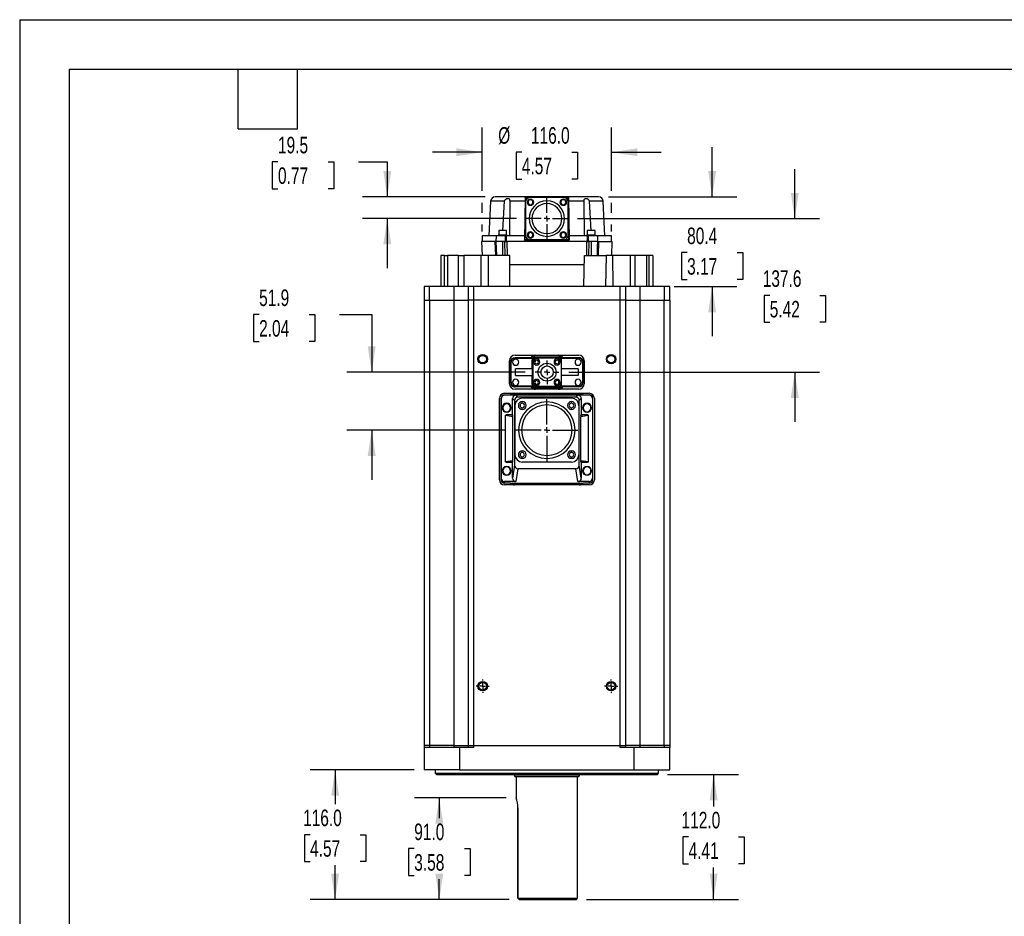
# Model space of a CAD drawing. Header units: millimetres. Extents: x 0 to 1956, y 0 to 1511.
# Tile 2 of 6: x 0 to 882, y 708 to 1511. Entities that reach past the tile are written whole.
import ezdxf

# ---------------------------------------------------------------- set-up
doc = ezdxf.new("R2010")
doc.units = ezdxf.units.MM
doc.header["$LTSCALE"] = 7
doc.linetypes.add('CENTERX2', pattern=[20.32, 12.7, -2.54, 2.54, -2.54])
doc.layers.add('CENTER', color=40, linetype='CENTERX2')
doc.layers.add('DIMENSIONS', color=140, linetype='Continuous', lineweight=25)
doc.layers.add('TEXT', color=140, linetype='Continuous', lineweight=25)
doc.styles.add('SLDTEXTSTYLE0', font='TXT', dxfattribs={"width": 0.7})
doc.dimstyles.new('SLDDIMSTYLE1', dxfattribs={"dimtxt": 15.106055, "dimasz": 23.114, "dimexe": 0, "dimexo": 0.0625, "dimgap": 3.776514, "dimtad": 0, "dimtih": 1, "dimtoh": 1, "dimrnd": 1e-09, "dimzin": 12, "dimdsep": 46, "dimtxsty": 'SLDTEXTSTYLE0', "dimsah": 1, "dimcen": 0.09, "dimadec": 0, "dimazin": 3, "dimtfac": 1, "dimtmove": 0, "dimatfit": 0, "dimfxl": 0, "dimfrac": 2, "dimtolj": 1, "dimtzin": 12, "dimarcsym": 0})
doc.dimstyles.new('SLDDIMSTYLE2', dxfattribs={"dimtxt": 15.106055, "dimasz": 23.114, "dimexe": 0, "dimexo": 0.0625, "dimgap": 3.776514, "dimtad": 0, "dimtih": 1, "dimtoh": 1, "dimrnd": 1e-09, "dimzin": 4, "dimdsep": 46, "dimtxsty": 'SLDTEXTSTYLE0', "dimsah": 1, "dimcen": 0.09, "dimadec": 0, "dimazin": 1, "dimtfac": 1, "dimtmove": 0, "dimatfit": 0, "dimfxl": 0, "dimfrac": 2, "dimtolj": 1, "dimtzin": 12, "dimarcsym": 0})
doc.dimstyles.new('SLDDIMSTYLE5', dxfattribs={"dimtxt": 15.106055, "dimasz": 23.114, "dimexe": 0, "dimexo": 0.0625, "dimgap": 3.776514, "dimtad": 0, "dimtih": 1, "dimtoh": 1, "dimrnd": 1e-09, "dimzin": 4, "dimdsep": 46, "dimtxsty": 'SLDTEXTSTYLE0', "dimsah": 1, "dimcen": 0.09, "dimadec": 0, "dimazin": 1, "dimtfac": 1, "dimtofl": 0, "dimtmove": 0, "dimatfit": 3, "dimfxl": 0, "dimfrac": 2, "dimtolj": 1, "dimtzin": 12, "dimarcsym": 0})

# ---------------------------------------------------------------- blocks, each defined once
blk = doc.blocks.new('_D_10')
at = {"layer": 'DIMENSIONS'}
for p, q in [((414.17, 1357.92), (414.17, 1414.78)), ((530.17, 1357.92), (530.17, 1414.78)), ((414.17, 1392.55), (369.72, 1392.55)), ((449.72, 1392.55), (444.65, 1392.55)), ((444.65, 1392.55), (444.65, 1368.54)), ((494.61, 1392.55), (499.69, 1392.55)), ((499.69, 1392.55), (499.69, 1368.54)), ((530.17, 1392.55), (574.62, 1392.55)), ((444.65, 1368.54), (449.72, 1368.54)), ((499.69, 1368.54), (494.61, 1368.54)), ((414.17, 1338.42), (414.17, 1347.25)), ((530.17, 1338.42), (530.17, 1347.25)), ((414.17, 1321.48), (414.17, 1327.75)), ((530.17, 1321.48), (530.17, 1327.75))]:
    blk.add_line(p, q, dxfattribs=at)
for points in [[(414.17, 1392.55), (391.05, 1396.11), (391.05, 1389)], [(530.17, 1392.55), (553.28, 1389), (553.28, 1396.11)]]:
    blk.add_solid(points, dxfattribs=at)
at = {"layer": 'DIMENSIONS', "char_height": 14.817, "attachment_point": 1, "style": 'SLDTEXTSTYLE0'}
for s, insert in [('%%c', (428.57, 1415.03)), ('116.0', (457.86, 1415.03)), ('4.57', (449.72, 1387.64))]:
    blk.add_mtext(s, dxfattribs=dict(at, insert=insert))
blk = doc.blocks.new('_D_11')
at = {"layer": 'DIMENSIONS'}
for p, q in [((353.32, 839.19), (260.29, 839.18)), ((282.51, 839.18), (282.52, 808.57)), ((260.07, 781.18), (255, 781.18)), ((255, 781.18), (255, 757.17)), ((304.96, 781.18), (310.03, 781.18)), ((310.03, 781.18), (310.03, 757.17)), ((255, 757.17), (260.07, 757.17)), ((282.52, 723.17), (282.52, 753.78)), ((310.03, 757.17), (304.96, 757.17)), ((438.35, 723.18), (260.3, 723.17))]:
    blk.add_line(p, q, dxfattribs=at)
for points in [[(282.51, 839.18), (278.96, 816.07), (286.07, 816.07)], [(282.52, 723.17), (286.08, 746.28), (278.96, 746.28)]]:
    blk.add_solid(points, dxfattribs=at)
at = {"layer": 'DIMENSIONS', "char_height": 14.817, "attachment_point": 1, "style": 'SLDTEXTSTYLE0'}
for s, insert in [('116.0', (253.79, 803.66)), ('4.57', (260.07, 776.27))]:
    blk.add_mtext(s, dxfattribs=dict(at, insert=insert))
blk = doc.blocks.new('_D_12')
at = {"layer": 'DIMENSIONS'}
for p, q in [((580.06, 835.19), (643.7, 835.19)), ((621.48, 835.19), (621.48, 806.57)), ((599.03, 779.18), (593.96, 779.18)), ((593.96, 779.18), (593.96, 755.18)), ((643.92, 779.18), (648.99, 779.18)), ((648.99, 779.18), (648.99, 755.18)), ((593.96, 755.18), (599.03, 755.18)), ((621.48, 723.19), (621.48, 751.79)), ((648.99, 755.18), (643.92, 755.18)), ((507.56, 723.19), (643.7, 723.19))]:
    blk.add_line(p, q, dxfattribs=at)
for points in [[(621.48, 835.19), (617.92, 812.07), (625.03, 812.07)], [(621.48, 723.19), (625.03, 746.3), (617.92, 746.3)]]:
    blk.add_solid(points, dxfattribs=at)
at = {"layer": 'DIMENSIONS', "char_height": 14.817, "attachment_point": 1, "style": 'SLDTEXTSTYLE0'}
for s, insert in [('112.0', (592.75, 801.67)), ('4.41', (599.03, 774.28))]:
    blk.add_mtext(s, dxfattribs=dict(at, insert=insert))
blk = doc.blocks.new('_D_13')
at = {"layer": 'DIMENSIONS'}
for p, q in [((214.43, 1247.11), (209.36, 1247.11)), ((209.36, 1247.11), (209.36, 1223.1)), ((259.32, 1247.11), (264.39, 1247.11)), ((264.39, 1247.11), (264.39, 1223.1)), ((286.55, 1247.11), (315.28, 1247.11)), ((315.28, 1247.11), (315.28, 1195.53)), ((209.36, 1223.1), (214.43, 1223.1)), ((264.39, 1223.1), (259.32, 1223.1)), ((452.83, 1195.53), (293.05, 1195.53)), ((435.44, 1143.64), (293.05, 1143.64)), ((315.28, 1143.64), (315.28, 1099.19))]:
    blk.add_line(p, q, dxfattribs=at)
for points in [[(315.28, 1195.53), (318.83, 1218.64), (311.72, 1218.64)], [(315.28, 1143.64), (311.72, 1120.52), (318.83, 1120.52)]]:
    blk.add_solid(points, dxfattribs=at)
at = {"layer": 'DIMENSIONS', "char_height": 14.817, "attachment_point": 1, "style": 'SLDTEXTSTYLE0'}
for s, insert in [('51.9', (214.43, 1269.59)), ('2.04', (214.43, 1242.2))]:
    blk.add_mtext(s, dxfattribs=dict(at, insert=insert))
blk = doc.blocks.new('_D_14')
at = {"layer": 'DIMENSIONS'}
for p, q in [((620.2, 1352.59), (620.2, 1397.04)), ((527.43, 1352.59), (642.43, 1352.59)), ((597.76, 1302.64), (592.68, 1302.64)), ((592.68, 1302.64), (592.68, 1278.63)), ((642.64, 1302.64), (647.72, 1302.64)), ((647.72, 1302.64), (647.72, 1278.63)), ((586.06, 1272.19), (642.43, 1272.19)), ((592.68, 1278.63), (597.76, 1278.63)), ((620.2, 1272.19), (620.2, 1227.74)), ((647.72, 1278.63), (642.64, 1278.63))]:
    blk.add_line(p, q, dxfattribs=at)
for points in [[(620.2, 1352.59), (623.76, 1375.7), (616.64, 1375.7)], [(620.2, 1272.19), (616.64, 1249.07), (623.76, 1249.07)]]:
    blk.add_solid(points, dxfattribs=at)
at = {"layer": 'DIMENSIONS', "char_height": 14.817, "attachment_point": 1, "style": 'SLDTEXTSTYLE0'}
for s, insert in [('80.4', (597.76, 1325.12)), ('3.17', (597.76, 1297.73))]:
    blk.add_mtext(s, dxfattribs=dict(at, insert=insert))
blk = doc.blocks.new('_D_15')
at = {"layer": 'DIMENSIONS'}
for p, q in [((694.18, 1333.09), (694.18, 1377.54)), ((499.47, 1333.09), (716.4, 1333.09)), ((671.73, 1264.31), (666.66, 1264.31)), ((666.66, 1264.31), (666.66, 1240.3)), ((716.62, 1264.31), (721.7, 1264.31)), ((721.7, 1264.31), (721.7, 1240.3)), ((666.66, 1240.3), (671.73, 1240.3)), ((721.7, 1240.3), (716.62, 1240.3)), ((491.82, 1195.53), (716.4, 1195.53)), ((694.18, 1195.53), (694.18, 1151.08))]:
    blk.add_line(p, q, dxfattribs=at)
for points in [[(694.18, 1333.09), (697.73, 1356.2), (690.62, 1356.2)], [(694.18, 1195.53), (690.62, 1172.41), (697.73, 1172.41)]]:
    blk.add_solid(points, dxfattribs=at)
at = {"layer": 'DIMENSIONS', "char_height": 14.817, "attachment_point": 1, "style": 'SLDTEXTSTYLE0'}
for s, insert in [('137.6', (665.45, 1286.79)), ('5.42', (671.73, 1259.4))]:
    blk.add_mtext(s, dxfattribs=dict(at, insert=insert))
blk = doc.blocks.new('_D_16')
at = {"layer": 'DIMENSIONS'}
for p, q in [((231.33, 1383.91), (226.26, 1383.91)), ((226.26, 1383.91), (226.26, 1359.9)), ((276.22, 1383.91), (281.29, 1383.91)), ((281.29, 1383.91), (281.29, 1359.9)), ((303.45, 1383.91), (329.25, 1383.91)), ((329.25, 1383.91), (329.25, 1352.59)), ((226.26, 1359.9), (231.33, 1359.9)), ((281.29, 1359.9), (276.22, 1359.9)), ((416.91, 1352.59), (307.02, 1352.59)), ((444.86, 1333.09), (307.02, 1333.09)), ((329.25, 1333.09), (329.25, 1288.64))]:
    blk.add_line(p, q, dxfattribs=at)
for points in [[(329.25, 1352.59), (332.8, 1375.7), (325.69, 1375.7)], [(329.25, 1333.09), (325.69, 1309.97), (332.8, 1309.97)]]:
    blk.add_solid(points, dxfattribs=at)
at = {"layer": 'DIMENSIONS', "char_height": 14.817, "attachment_point": 1, "style": 'SLDTEXTSTYLE0'}
for s, insert in [('19.5', (231.33, 1406.39)), ('0.77', (231.33, 1379))]:
    blk.add_mtext(s, dxfattribs=dict(at, insert=insert))
blk = doc.blocks.new('_D_17')
at = {"layer": 'DIMENSIONS'}
for p, q in [((435.78, 814.19), (353.57, 814.18)), ((375.8, 814.18), (375.8, 796.07)), ((353.36, 768.68), (348.28, 768.68)), ((348.28, 768.68), (348.28, 744.67)), ((398.24, 768.68), (403.32, 768.68)), ((403.32, 768.68), (403.32, 744.67)), ((348.28, 744.67), (353.36, 744.67)), ((375.8, 723.18), (375.8, 741.29)), ((403.32, 744.67), (398.24, 744.67)), ((438.35, 723.18), (353.58, 723.17))]:
    blk.add_line(p, q, dxfattribs=at)
for points in [[(375.8, 814.18), (372.24, 791.07), (379.35, 791.07)], [(375.8, 723.18), (379.36, 746.29), (372.25, 746.29)]]:
    blk.add_solid(points, dxfattribs=at)
at = {"layer": 'DIMENSIONS', "char_height": 14.817, "attachment_point": 1, "style": 'SLDTEXTSTYLE0'}
for s, insert in [('91.0', (353.36, 791.16)), ('3.58', (353.36, 763.77))]:
    blk.add_mtext(s, dxfattribs=dict(at, insert=insert))
blk = doc.blocks.new('SW_CENTERMARKSYMBOL_5')
at = {"layer": 'CENTER', "color": 0}
for p, q in [((-5.08, 0), (-5.94, 0)), ((0, 0), (-2.54, 0)), ((0, 5.08), (0, 5.94)), ((0, 0), (0, 2.54)), ((0, 0), (0, -2.54)), ((0, 0), (2.54, 0)), ((5.08, 0), (5.94, 0)), ((0, -5.08), (0, -5.94))]:
    blk.add_line(p, q, dxfattribs=at)
blk = doc.blocks.new('SW_CENTERMARKSYMBOL_6')
at = {"layer": 'CENTER', "color": 0}
for p, q in [((-5.08, 0), (-5.94, 0)), ((0, 0), (-2.54, 0)), ((0, 5.08), (0, 5.94)), ((0, 0), (0, 2.54)), ((0, 0), (0, -2.54)), ((0, 0), (2.54, 0)), ((5.08, 0), (5.94, 0)), ((0, -5.08), (0, -5.94))]:
    blk.add_line(p, q, dxfattribs=at)
blk = doc.blocks.new('SW_CENTERMARKSYMBOL_7')
at = {"layer": 'CENTER', "color": 0}
for p, q in [((0, 5.08), (0, 18.415)), ((-5.08, 0), (-18.415, 0)), ((0, 0), (-2.54, 0)), ((0, 0), (0, 2.54)), ((0, 0), (0, -2.54)), ((0, 0), (2.54, 0)), ((5.08, 0), (18.415, 0)), ((0, -5.08), (0, -18.415))]:
    blk.add_line(p, q, dxfattribs=at)
blk = doc.blocks.new('SW_CENTERMARKSYMBOL_8')
at = {"layer": 'CENTER', "color": 0}
for p, q in [((0, 5.08), (0, 10.6045)), ((-5.08, 0), (-10.6045, 0)), ((0, 0), (-2.54, 0)), ((0, 0), (0, 2.54)), ((0, 0), (0, -2.54)), ((0, 0), (2.54, 0)), ((5.08, 0), (10.6045, 0)), ((0, -5.08), (0, -10.6045))]:
    blk.add_line(p, q, dxfattribs=at)
blk = doc.blocks.new('SW_CENTERMARKSYMBOL_9')
at = {"layer": 'CENTER', "color": 0}
for p, q in [((0, 5.08), (0, 27.84)), ((-5.08, 0), (-27.84, 0)), ((0, 0), (-2.54, 0)), ((0, 0), (0, 2.54)), ((0, 0), (0, -2.54)), ((0, 0), (2.54, 0)), ((5.08, 0), (27.84, 0)), ((0, -5.08), (0, -27.84))]:
    blk.add_line(p, q, dxfattribs=at)

msp = doc.modelspace()

# ---------------------------------------------------------------- linework, layer by layer
at = {"color": 7, "linetype": 'Continuous'}
for q in [(0.017, 0.019), (1955.817, 1511.319)]:
    msp.add_line((0.017, 1511.319), q, dxfattribs=at)
for p, q in [((453.341, 1352.586), (425.8, 1352.586)), ((452.841, 1352.095), (452.177, 1314.091)), ((453.341, 1352.086), (452.841, 1352.095)), ((453.292, 1349.302), (453.341, 1352.086)), ((453.341, 1352.307), (453.341, 1352.586)), ((490.997, 1352.586), (453.341, 1352.586)), ((453.341, 1352.086), (453.341, 1352.307)), ((456.488, 1352.086), (453.341, 1352.086)), ((487.219, 1352.136), (457.119, 1352.136)), ((490.997, 1352.086), (487.849, 1352.086)), ((490.997, 1352.586), (490.997, 1352.307)), ((518.537, 1352.586), (490.997, 1352.586)), ((490.997, 1352.307), (490.997, 1352.086)), ((491.408, 1352.094), (490.997, 1352.086)), ((490.997, 1352.086), (491.045, 1349.302)), ((491.496, 1352.095), (491.408, 1352.094)), ((491.496, 1352.095), (492.16, 1314.082)), ((421.804, 1348.796), (420.167, 1317.552)), ((434.357, 1348.796), (421.804, 1348.796)), ((432.768, 1322.386), (434.348, 1348.796)), ((438.864, 1348.795), (438.57, 1317.586)), ((452.783, 1348.795), (452.479, 1348.796)), ((453.119, 1348.136), (453.119, 1318.036)), ((491.219, 1318.036), (491.219, 1348.136)), ((491.858, 1348.796), (491.554, 1348.795)), ((505.373, 1348.796), (491.858, 1348.796)), ((505.481, 1348.795), (505.373, 1348.796)), ((505.767, 1317.586), (505.481, 1348.795)), ((510.037, 1348.796), (509.942, 1348.795)), ((509.942, 1348.795), (511.567, 1322.386)), ((522.533, 1348.796), (510.037, 1348.796)), ((524.169, 1317.587), (522.533, 1348.796)), ((452.677, 1314.077), (453.119, 1339.363)), ((491.219, 1339.363), (491.66, 1314.086)), ((414.256, 1317.589), (414.169, 1312.585)), ((426.658, 1317.586), (414.256, 1317.586)), ((426.658, 1317.589), (426.571, 1312.586)), ((435.154, 1317.586), (426.728, 1317.586)), ((428.571, 1318.386), (428.571, 1317.586)), ((432.571, 1318.386), (428.571, 1318.386)), ((429.071, 1322.386), (429.071, 1318.386)), ((432.571, 1322.386), (429.071, 1322.386)), ((436.071, 1322.386), (432.571, 1322.386)), ((436.571, 1318.386), (432.571, 1318.386)), ((435.146, 1312.586), (435.153, 1317.095)), ((435.153, 1317.095), (435.154, 1317.586)), ((435.686, 1317.095), (435.675, 1312.586)), ((435.689, 1317.586), (435.686, 1317.095)), ((452.238, 1317.586), (435.689, 1317.586)), ((436.071, 1318.386), (436.071, 1322.386)), ((436.571, 1317.586), (436.571, 1318.386)), ((453.119, 1314.086), (452.677, 1314.077)), ((456.488, 1314.086), (453.119, 1314.086)), ((487.219, 1314.036), (457.119, 1314.036)), ((491.219, 1314.086), (487.849, 1314.086)), ((491.66, 1314.086), (491.219, 1314.086)), ((491.66, 1313.858), (491.66, 1314.086)), ((508.65, 1317.586), (492.099, 1317.586)), ((507.767, 1318.386), (507.767, 1317.586)), ((515.767, 1318.386), (507.767, 1318.386)), ((508.267, 1322.386), (508.267, 1318.386)), ((515.267, 1322.386), (508.267, 1322.386)), ((508.653, 1317.095), (508.65, 1317.586)), ((508.662, 1312.586), (508.653, 1317.095)), ((509.183, 1317.586), (509.184, 1317.095)), ((517.609, 1317.586), (509.183, 1317.586)), ((509.184, 1317.095), (509.191, 1312.586)), ((515.267, 1318.386), (515.267, 1322.386)), ((515.767, 1317.586), (515.767, 1318.386)), ((517.767, 1312.586), (517.679, 1317.589)), ((530.081, 1317.586), (517.679, 1317.586)), ((530.169, 1312.585), (530.081, 1317.589)), ((413.669, 1312.588), (414.102, 1300.186)), ((425.901, 1312.586), (413.669, 1312.586)), ((425.901, 1312.586), (426.177, 1312.586)), ((426.326, 1300.186), (425.901, 1312.586)), ((426.693, 1307.798), (426.527, 1312.586)), ((432.445, 1312.586), (426.572, 1312.586)), ((426.572, 1312.586), (427.005, 1300.186)), ((426.957, 1300.186), (426.693, 1307.798)), ((434.598, 1312.586), (432.445, 1312.586)), ((432.445, 1312.586), (432.454, 1300.186)), ((434.598, 1312.586), (436.37, 1312.586)), ((434.751, 1300.186), (434.598, 1312.586)), ((507.967, 1312.586), (436.37, 1312.586)), ((436.37, 1312.586), (436.528, 1300.186)), ((452.677, 1313.858), (452.677, 1313.586)), ((491.66, 1313.586), (452.677, 1313.586)), ((491.66, 1313.586), (491.66, 1313.858)), ((507.809, 1300.186), (507.967, 1312.586)), ((507.967, 1312.586), (509.739, 1312.586)), ((509.739, 1312.586), (509.586, 1300.186)), ((511.892, 1312.586), (509.739, 1312.586)), ((511.892, 1312.586), (511.883, 1300.186)), ((517.765, 1312.586), (511.892, 1312.586)), ((517.765, 1312.586), (517.332, 1300.186)), ((517.38, 1300.186), (517.644, 1307.792)), ((517.644, 1307.792), (517.81, 1312.586)), ((517.81, 1312.586), (517.765, 1312.586)), ((517.81, 1312.586), (518.437, 1312.586)), ((518.437, 1312.586), (518.011, 1300.186)), ((518.437, 1312.586), (530.669, 1312.586)), ((530.236, 1300.186), (530.669, 1312.588)), ((380.582, 1300.186), (377.169, 1300.186)), ((377.169, 1300.186), (377.169, 1272.186)), ((380.582, 1272.186), (380.582, 1300.186)), ((380.582, 1300.186), (383.054, 1300.186)), ((383.054, 1300.186), (383.054, 1272.186)), ((392.961, 1300.186), (383.054, 1300.186)), ((392.961, 1272.186), (392.961, 1300.186)), ((392.961, 1300.186), (397.663, 1300.186)), ((413.093, 1300.186), (397.663, 1300.186)), ((397.663, 1300.186), (397.663, 1272.186)), ((419.565, 1300.186), (413.093, 1300.186)), ((413.093, 1300.186), (413.093, 1272.186)), ((419.565, 1300.186), (419.565, 1272.186)), ((438.962, 1300.186), (419.565, 1300.186)), ((438.962, 1272.186), (438.962, 1300.186)), ((505.375, 1272.186), (505.771, 1300.186)), ((505.771, 1300.186), (525.168, 1300.186)), ((525.168, 1300.186), (524.772, 1272.186)), ((530.849, 1300.186), (525.168, 1300.186)), ((530.849, 1300.186), (531.244, 1272.186)), ((546.674, 1300.186), (530.849, 1300.186)), ((546.674, 1300.186), (546.674, 1272.186)), ((551.376, 1300.186), (546.674, 1300.186)), ((551.376, 1272.186), (551.376, 1300.186)), ((561.283, 1300.186), (551.376, 1300.186)), ((561.283, 1300.186), (561.283, 1272.186)), ((563.755, 1300.186), (561.283, 1300.186)), ((563.755, 1272.186), (563.755, 1300.186)), ((567.169, 1300.186), (563.755, 1300.186)), ((567.169, 1300.186), (567.169, 1272.186)), ((505.649, 1291.586), (438.962, 1291.586)), ((362.19, 1272.186), (362.169, 1260.186)), ((367.169, 1272.186), (362.19, 1272.186)), ((367.169, 1260.186), (367.169, 1272.186)), ((389.069, 1272.186), (367.169, 1272.186)), ((389.069, 1260.186), (389.069, 1272.186)), ((401.59, 1272.186), (389.069, 1272.186)), ((401.59, 1272.186), (401.569, 1260.186)), ((406.569, 1272.186), (401.59, 1272.186)), ((537.769, 1272.186), (406.569, 1272.186)), ((406.569, 1272.186), (406.569, 1260.186)), ((537.769, 1260.186), (537.769, 1272.186)), ((542.748, 1272.186), (537.769, 1272.186)), ((542.769, 1260.186), (542.748, 1272.186)), ((555.269, 1272.186), (542.748, 1272.186)), ((555.269, 1272.186), (555.269, 1260.186)), ((577.169, 1272.186), (555.269, 1272.186)), ((577.169, 1272.186), (577.169, 1260.186)), ((582.148, 1272.186), (577.169, 1272.186)), ((582.169, 1260.186), (582.148, 1272.186)), ((362.169, 1260.186), (362.169, 861.186)), ((362.169, 1260.186), (367.169, 1260.186)), ((367.169, 1260.186), (367.169, 861.186)), ((367.169, 1260.186), (389.069, 1260.186)), ((389.069, 861.186), (389.069, 1260.186)), ((389.069, 1260.186), (401.569, 1260.186)), ((401.569, 1260.186), (401.569, 861.186)), ((406.569, 1260.186), (406.569, 861.186)), ((537.769, 1260.186), (406.569, 1260.186)), ((537.769, 861.186), (537.769, 1260.186)), ((542.769, 1260.186), (537.769, 1260.186)), ((542.769, 861.186), (542.769, 1260.186)), ((542.769, 1260.186), (555.269, 1260.186)), ((555.269, 1260.186), (555.269, 861.186)), ((555.269, 1260.186), (577.169, 1260.186)), ((577.169, 861.186), (577.169, 1260.186)), ((577.169, 1260.186), (582.169, 1260.186)), ((582.169, 1260.186), (582.169, 861.186)), ((443.669, 1210.736), (500.669, 1210.736)), ((443.675, 1208.522), (443.67, 1208.528)), ((443.67, 1208.528), (457.771, 1208.528)), ((461.133, 1208.522), (443.675, 1208.522)), ((443.675, 1208.522), (443.675, 1208.022)), ((459.054, 1208.528), (457.771, 1208.528)), ((459.054, 1208.528), (485.283, 1208.528)), ((461.169, 1208.486), (461.133, 1208.522)), ((483.169, 1208.486), (461.169, 1208.486)), ((482.419, 1209.736), (461.919, 1209.736)), ((481.891, 1208.183), (462.446, 1208.183)), ((483.204, 1208.522), (483.169, 1208.486)), ((500.664, 1208.522), (483.204, 1208.522)), ((486.567, 1208.528), (485.283, 1208.528)), ((486.567, 1208.528), (500.669, 1208.528)), ((500.669, 1208.528), (500.664, 1208.522)), ((438.669, 1185.236), (438.669, 1205.736)), ((439.669, 1204.528), (439.675, 1204.522)), ((439.669, 1186.445), (439.669, 1204.528)), ((439.675, 1204.522), (439.675, 1186.451)), ((440.175, 1186.451), (440.175, 1204.522)), ((443.675, 1208.022), (459.812, 1208.022)), ((459.134, 1206.521), (459.169, 1206.486)), ((459.134, 1198.486), (459.134, 1206.521)), ((459.169, 1206.486), (459.169, 1184.486)), ((459.472, 1205.209), (459.472, 1185.764)), ((484.525, 1208.022), (500.663, 1208.022)), ((484.869, 1205.209), (484.869, 1185.764)), ((485.169, 1206.486), (485.204, 1206.521)), ((485.169, 1184.486), (485.169, 1206.486)), ((485.204, 1198.486), (485.204, 1206.521)), ((504.163, 1204.522), (504.163, 1186.451)), ((504.663, 1204.522), (504.163, 1204.522)), ((504.669, 1204.528), (504.663, 1204.522)), ((504.663, 1204.522), (504.663, 1186.451)), ((504.669, 1204.528), (504.669, 1186.445)), ((505.669, 1205.736), (505.669, 1185.236)), ((444.169, 1192.486), (444.169, 1198.486)), ((459.142, 1198.486), (444.169, 1198.486)), ((444.169, 1192.486), (459.142, 1192.486)), ((459.134, 1184.452), (459.134, 1192.486)), ((459.142, 1192.486), (459.142, 1198.486)), ((485.195, 1192.486), (485.195, 1198.486)), ((500.169, 1198.486), (485.195, 1198.486)), ((500.169, 1192.486), (485.195, 1192.486)), ((485.204, 1184.452), (485.204, 1192.486)), ((500.169, 1198.486), (500.169, 1192.486)), ((439.675, 1186.451), (439.669, 1186.445)), ((439.675, 1186.451), (440.175, 1186.451)), ((443.669, 1182.445), (443.674, 1182.451)), ((457.771, 1182.445), (443.669, 1182.445)), ((461.133, 1182.451), (443.674, 1182.451)), ((459.812, 1182.951), (443.675, 1182.951)), ((457.771, 1182.445), (459.054, 1182.445)), ((459.054, 1182.445), (485.283, 1182.445)), ((459.169, 1184.486), (459.134, 1184.452)), ((461.169, 1182.486), (461.133, 1182.451)), ((483.169, 1182.486), (461.169, 1182.486)), ((481.891, 1182.786), (462.446, 1182.786)), ((483.204, 1182.451), (483.169, 1182.486)), ((500.663, 1182.451), (483.204, 1182.451)), ((500.663, 1182.951), (484.525, 1182.951)), ((485.204, 1184.452), (485.169, 1184.486)), ((485.283, 1182.445), (486.567, 1182.445)), ((500.667, 1182.445), (486.567, 1182.445)), ((500.663, 1182.451), (500.663, 1182.951)), ((500.667, 1182.445), (500.663, 1182.451)), ((504.669, 1186.445), (504.663, 1186.451)), ((434.286, 1174.874), (434.164, 1175.086)), ((434.164, 1175.086), (439.598, 1175.086)), ((434.169, 1176.586), (510.169, 1176.586)), ((444.375, 1174.874), (434.286, 1174.874)), ((441.232, 1175.086), (439.598, 1175.086)), ((441.232, 1175.086), (503.105, 1175.086)), ((501.169, 1175.586), (443.169, 1175.586)), ((500.669, 1180.236), (443.669, 1180.236)), ((446.163, 1173.086), (444.375, 1174.874)), ((498.174, 1173.086), (446.163, 1173.086)), ((482.419, 1181.236), (461.919, 1181.236)), ((499.962, 1174.874), (498.174, 1173.086)), ((510.051, 1174.874), (499.962, 1174.874)), ((504.739, 1175.086), (503.105, 1175.086)), ((504.739, 1175.086), (510.173, 1175.086)), ((510.173, 1175.086), (510.051, 1174.874)), ((429.669, 1099.086), (429.669, 1172.086)), ((431.169, 1172.087), (431.291, 1171.875)), ((431.169, 1099.27), (431.169, 1172.087)), ((431.291, 1171.875), (431.291, 1100.648)), ((441.381, 1171.88), (443.169, 1170.092)), ((441.381, 1157.586), (441.381, 1171.88)), ((443.169, 1170.092), (443.169, 1112.239)), ((443.519, 1165.686), (443.519, 1121.586)), ((494.219, 1172.286), (450.119, 1172.286)), ((450.119, 1167.686), (450.119, 1169.186)), ((494.219, 1167.686), (494.219, 1169.186)), ((500.819, 1165.686), (500.819, 1121.586)), ((501.169, 1170.092), (502.957, 1171.88)), ((501.169, 1112.239), (501.169, 1170.092)), ((502.957, 1171.88), (502.957, 1157.586)), ((513.169, 1172.087), (513.046, 1171.875)), ((513.046, 1171.875), (513.046, 1100.648)), ((513.169, 1172.087), (513.169, 1099.27)), ((514.669, 1172.086), (514.669, 1099.086)), ((441.744, 1155.643), (435.169, 1156.701)), ((435.169, 1115.472), (435.169, 1156.701)), ((441.669, 1156.749), (436.462, 1157.586)), ((436.462, 1157.586), (441.381, 1157.586)), ((441.669, 1156.749), (441.381, 1157.586)), ((441.744, 1116.53), (441.744, 1155.643)), ((450.119, 1162.186), (450.119, 1163.686)), ((494.219, 1162.186), (494.219, 1163.686)), ((509.169, 1156.701), (502.593, 1155.643)), ((502.593, 1116.53), (502.593, 1155.643)), ((502.669, 1156.749), (502.957, 1157.586)), ((507.875, 1157.586), (502.669, 1156.749)), ((502.957, 1157.586), (507.875, 1157.586)), ((509.169, 1156.701), (509.169, 1115.472)), ((450.119, 1123.586), (450.119, 1125.086)), ((494.219, 1123.586), (494.219, 1125.086)), ((435.169, 1115.472), (441.744, 1116.53)), ((436.462, 1114.586), (441.669, 1115.424)), ((441.381, 1114.586), (436.462, 1114.586)), ((441.381, 1114.586), (441.669, 1115.424)), ((441.381, 1100.618), (441.381, 1114.586)), ((443.169, 1112.239), (441.381, 1100.618)), ((450.119, 1118.086), (450.119, 1119.586)), ((494.219, 1114.986), (450.119, 1114.986)), ((494.219, 1118.086), (494.219, 1119.586)), ((502.957, 1100.618), (501.169, 1112.239)), ((502.593, 1116.53), (509.169, 1115.472)), ((502.957, 1114.586), (502.669, 1115.424)), ((507.875, 1114.586), (502.669, 1115.424)), ((502.957, 1114.586), (502.957, 1100.618)), ((507.875, 1114.586), (502.957, 1114.586)), ((446.108, 1109.086), (444.32, 1097.465)), ((498.23, 1109.086), (446.108, 1109.086)), ((500.018, 1097.465), (498.23, 1109.086)), ((431.291, 1100.648), (431.169, 1099.27)), ((434.132, 1096.086), (434.254, 1097.465)), ((439.598, 1096.086), (434.132, 1096.086)), ((510.169, 1094.586), (434.169, 1094.586)), ((444.32, 1097.465), (434.254, 1097.465)), ((439.598, 1096.086), (441.232, 1096.086)), ((441.232, 1096.086), (503.105, 1096.086)), ((501.169, 1095.586), (443.169, 1095.586)), ((510.083, 1097.465), (500.018, 1097.465)), ((503.105, 1096.086), (504.739, 1096.086)), ((510.205, 1096.086), (504.739, 1096.086)), ((510.205, 1096.086), (510.083, 1097.465)), ((513.169, 1099.27), (513.046, 1100.648)), ((362.169, 861.186), (362.172, 859.186)), ((362.172, 859.186), (362.208, 839.186)), ((393.908, 859.186), (362.172, 859.186)), ((367.169, 861.186), (367.172, 859.186)), ((389.069, 861.186), (367.169, 861.186)), ((389.069, 861.186), (401.569, 861.186)), ((389.069, 859.186), (389.069, 861.186)), ((393.909, 859.186), (393.919, 839.186)), ((406.565, 859.186), (393.909, 859.186)), ((401.569, 861.186), (401.565, 859.186)), ((401.569, 861.186), (406.569, 861.186)), ((406.569, 861.186), (406.565, 859.186)), ((406.569, 861.186), (537.769, 861.186)), ((537.771, 859.186), (537.769, 861.186)), ((537.769, 861.186), (542.769, 861.186)), ((550.43, 859.186), (537.771, 859.186)), ((542.772, 859.186), (542.769, 861.186)), ((555.269, 861.186), (542.769, 861.186)), ((550.42, 839.186), (550.43, 859.186)), ((582.166, 859.186), (550.43, 859.186)), ((555.269, 861.186), (555.269, 859.186)), ((577.169, 861.186), (555.269, 861.186)), ((577.169, 861.186), (577.166, 859.186)), ((582.13, 839.186), (582.166, 859.186)), ((582.169, 861.186), (582.165, 859.186)), ((393.919, 839.186), (362.208, 839.186)), ((372.169, 839.186), (372.169, 836.186)), ((393.919, 839.186), (550.42, 839.186)), ((550.42, 839.186), (582.13, 839.186)), ((572.169, 836.186), (572.169, 839.186)), ((372.169, 836.186), (373.17, 835.185)), ((372.169, 836.186), (572.169, 836.186)), ((373.169, 835.186), (472.169, 835.186)), ((442.719, 835.186), (442.719, 834.686)), ((442.719, 834.686), (443.586, 833.184)), ((442.719, 834.686), (501.619, 834.686)), ((443.585, 833.186), (500.753, 833.186)), ((444.669, 833.186), (444.669, 814.186)), ((472.169, 835.186), (571.169, 835.186)), ((499.669, 724.186), (499.669, 833.186)), ((500.751, 833.184), (501.619, 834.686)), ((501.619, 834.686), (501.619, 835.186)), ((571.167, 835.185), (572.169, 836.186)), ((446.165, 805.186), (446.117, 806.619)), ((446.165, 805.186), (446.168, 724.19)), ((446.166, 724.186), (446.165, 805.186)), ((446.166, 724.188), (447.241, 723.186)), ((446.656, 723.732), (446.166, 724.186)), ((447.241, 723.186), (498.669, 723.186)), ((498.669, 723.186), (499.687, 724.205))]:
    msp.add_line(p, q)
at = {"color": 179, "linetype": 'Continuous', "lineweight": 18}
for p, q in [((414.256, 1317.586), (414.169, 1312.586)), ((530.169, 1312.586), (530.081, 1317.586))]:
    msp.add_line(p, q, dxfattribs=at)
at = {"flags": 128}
for points in [[(434.348, 1348.796), (434.448, 1349.278), (434.643, 1349.72), (435.305, 1350.482), (436.243, 1351.013), (437.258, 1351.182), (438.074, 1350.991), (438.569, 1350.444), (438.708, 1350.089), (438.796, 1349.696), (438.843, 1349.265), (438.859, 1348.795)], [(452.841, 1352.095), (452.855, 1352.204), (452.892, 1352.307)], [(491.445, 1352.307), (491.482, 1352.204), (491.496, 1352.095)], [(505.481, 1348.795), (505.497, 1349.256), (505.546, 1349.694), (505.636, 1350.107), (505.778, 1350.464), (506.281, 1350.993), (507.113, 1351.182), (508.135, 1350.99), (509.059, 1350.46), (509.412, 1350.104), (509.684, 1349.692), (509.86, 1349.256), (509.942, 1348.795)], [(452.479, 1348.796), (445.327, 1348.795), (438.864, 1348.795)], [(435.689, 1317.586), (435.568, 1317.586), (435.435, 1317.586), (435.295, 1317.586), (435.154, 1317.586)], [(452.177, 1314.091), (452.202, 1314.094), (452.269, 1314.094)], [(452.233, 1313.858), (452.191, 1313.971), (452.178, 1314.091)], [(452.677, 1314.077), (452.677, 1313.964), (452.677, 1313.858)], [(492.16, 1314.082), (492.145, 1313.967), (492.104, 1313.858)], [(509.183, 1317.586), (509.049, 1317.586), (508.913, 1317.586), (508.775, 1317.586), (508.65, 1317.586)], [(406.569, 1260.186), (405.593, 1260.186), (404.655, 1260.186), (403.791, 1260.186), (403.033, 1260.186), (402.411, 1260.186), (401.949, 1260.186), (401.665, 1260.186), (401.569, 1260.186)], [(439.675, 1204.522), (439.685, 1204.522), (439.713, 1204.522), (439.759, 1204.522), (439.822, 1204.522), (439.897, 1204.522), (439.984, 1204.522), (440.077, 1204.522), (440.175, 1204.522)], [(504.663, 1186.451), (504.653, 1186.451), (504.624, 1186.451), (504.578, 1186.451), (504.516, 1186.451), (504.44, 1186.451), (504.354, 1186.451), (504.26, 1186.451), (504.163, 1186.451)], [(441.232, 1175.086), (442.169, 1175.459), (443.169, 1175.586)], [(501.169, 1175.586), (502.169, 1175.459), (503.105, 1175.086)], [(435.169, 1156.701), (435.2, 1156.932), (435.293, 1157.122), (435.416, 1157.25), (435.591, 1157.368), (435.978, 1157.526), (436.462, 1157.586)], [(507.875, 1157.586), (508.426, 1157.508), (508.837, 1157.307), (508.981, 1157.175), (509.086, 1157.025), (509.148, 1156.867), (509.169, 1156.701)], [(436.462, 1114.586), (435.978, 1114.647), (435.591, 1114.805), (435.416, 1114.923), (435.293, 1115.051), (435.2, 1115.241), (435.169, 1115.472)], [(509.169, 1115.472), (509.138, 1115.241), (509.045, 1115.051), (508.922, 1114.923), (508.746, 1114.805), (508.36, 1114.647), (507.875, 1114.586)], [(443.169, 1095.586), (442.169, 1095.713), (441.232, 1096.086)], [(503.105, 1096.086), (502.169, 1095.713), (501.169, 1095.586)], [(367.169, 861.186), (365.255, 861.187), (363.633, 861.186), (362.549, 861.186), (362.169, 861.186)], [(582.169, 861.186), (581.788, 861.186), (580.704, 861.186), (579.082, 861.187), (577.169, 861.186)], [(446.166, 724.188), (448.131, 724.188), (450.835, 724.188), (454.196, 724.188), (458.109, 724.188), (462.455, 724.188), (467.1, 724.187), (471.9, 724.187), (476.709, 724.187), (481.378, 724.187), (485.764, 724.187), (489.731, 724.187), (493.158, 724.187), (495.94, 724.187), (497.99, 724.187), (499.246, 724.187), (499.669, 724.186)]]:
    msp.add_lwpolyline(points, dxfattribs=at)
for centre, radius in [((457.489, 1347.766), 2.704), ((486.849, 1347.766), 2.704), ((457.489, 1318.406), 2.704), ((486.849, 1318.406), 2.704), ((414.669, 1207.186), 4.25), ((414.669, 1207.186), 3.4), ((529.669, 1207.186), 4.25), ((529.669, 1207.186), 3.4), ((472.327, 1195.529), 8.064), ((472.327, 1195.529), 5.556), ((414.669, 914.186), 4.25), ((414.669, 914.186), 3.4), ((529.669, 914.186), 4.25), ((529.669, 914.186), 3.4)]:
    msp.add_circle(centre, radius)
for centre, radius, start, end in [((425.799, 1348.586), 4, 90, 177.000038), ((453.341, 1352.086), 0.5, 90.000056, 153.791626), ((457.119, 1348.136), 4, 90, 180), ((457.489, 1347.766), 2.75, 0, 180), ((457.489, 1347.766), 2.198, 0, 180), ((486.849, 1347.766), 2.75, 0, 180), ((486.849, 1347.766), 2.198, 0, 180), ((487.219, 1348.136), 4, 0, 90), ((490.997, 1352.086), 0.5, 26.20835, 90), ((518.538, 1348.586), 4, 2.999961, 90), ((457.489, 1347.766), 2.75, 180, 0), ((457.489, 1347.766), 2.198, 180, 360), ((472.169, 1333.086), 15.875, 0, 180), ((472.169, 1333.086), 13.44, 0, 180), ((486.849, 1347.766), 2.75, 180, 0), ((486.849, 1347.766), 2.198, 180, 0), ((472.169, 1333.086), 15.875, 180, 0), ((472.169, 1333.086), 13.44, 180, 0), ((452.284, 1309.505), 4.589, 85.087509, 90.192229), ((457.119, 1318.036), 4, 180, 270), ((457.489, 1318.406), 2.75, 360, 180), ((457.489, 1318.406), 2.75, 180, 0), ((457.489, 1318.406), 2.198, 360, 180), ((457.489, 1318.406), 2.198, 180, 0), ((486.849, 1318.406), 2.75, 360, 180), ((486.849, 1318.406), 2.75, 180, 360), ((486.849, 1318.406), 2.198, 0, 180), ((486.849, 1318.406), 2.198, 180, 0), ((487.219, 1318.036), 4, 270, 360), ((491.884, 1311), 3.095, 84.879552, 94.148633), ((452.677, 1314.086), 0.5, 207.208351, 270), ((491.66, 1314.086), 0.5, 270, 332.791651), ((443.669, 1205.736), 5, 90, 180), ((443.67, 1204.527), 4.001, 89.994571, 179.983552), ((443.675, 1204.522), 4, 90.000004, 179.999996), ((461.919, 1205.736), 5, 90, 146.056329), ((461.919, 1205.736), 4, 90, 135.735478), ((461.169, 1206.486), 2, 89.99998, 180.00002), ((462.469, 1205.186), 3, 90.431129, 179.56889), ((461.136, 1206.518), 2.005, 90.102451, 131.360491), ((481.869, 1205.186), 3, 0.431129, 89.56889), ((482.419, 1205.736), 5, 33.943671, 90), ((482.419, 1205.736), 4, 44.264522, 90), ((483.192, 1206.51), 1.976, 359.314041, 90.685959), ((483.202, 1206.52), 2.002, 48.611944, 89.925119), ((608.03, 1208.006), 107.367, 179.724396, 179.991219), ((500.663, 1204.522), 4, 0.000004, 89.982219), ((500.669, 1205.736), 5, 0, 90), ((500.716, 1204.576), 3.953, 359.314038, 90.685962), ((443.675, 1204.522), 3.5, 89.999951, 180.000055), ((444.169, 1204.486), 2.75, 0, 180), ((444.169, 1204.486), 2.75, 180, 0), ((461.134, 1206.521), 2, 131.372028, 179.999899), ((463.039, 1204.616), 2.75, 0, 180), ((463.039, 1204.616), 2.75, 180, 0), ((463.039, 1204.617), 1.65, 359.994384, 180.005616), ((463.039, 1204.616), 1.65, 179.994384, 0.005616), ((481.299, 1204.616), 2.75, 0, 180), ((481.299, 1204.616), 2.75, 180, 0), ((481.299, 1204.617), 1.65, 359.994384, 180.005616), ((481.299, 1204.616), 1.65, 179.994384, 0.005616), ((483.204, 1206.521), 2, 0.000101, 48.627974), ((500.169, 1204.486), 2.75, 0, 180), ((500.169, 1204.486), 2.75, 180, 0), ((500.663, 1204.522), 3.5, 359.999961, 90.00001), ((443.669, 1185.236), 5, 180, 270), ((443.621, 1186.397), 3.953, 179.314038, 270.685962), ((443.675, 1186.451), 4, 180.000004, 269.982219), ((443.675, 1186.451), 3.5, 179.999946, 270.00005), ((444.169, 1186.486), 2.75, 360, 180), ((444.169, 1186.486), 2.75, 180, 0), ((336.328, 1182.967), 107.347, 359.724342, 359.991217), ((461.919, 1185.236), 5, 213.943671, 270), ((461.919, 1185.236), 4, 224.264522, 270), ((461.134, 1184.452), 2, 180.000101, 228.627974), ((461.145, 1184.463), 1.976, 179.314041, 270.685959), ((462.469, 1185.786), 3, 180.431129, 269.56889), ((461.136, 1184.455), 2.005, 228.639164, 269.897903), ((463.039, 1186.356), 2.75, 360, 180), ((463.039, 1186.356), 2.75, 180, 0), ((463.039, 1186.357), 1.65, 359.994384, 180.005616), ((463.039, 1186.356), 1.65, 179.994384, 0.005616), ((481.299, 1186.356), 2.75, 0, 180), ((481.299, 1186.356), 2.75, 180, 0), ((481.299, 1186.357), 1.65, 359.994384, 180.005616), ((481.299, 1186.356), 1.65, 179.994384, 0.005616), ((481.869, 1185.786), 3, 270.431129, 359.56889), ((482.419, 1185.236), 5, 270, 326.056329), ((482.419, 1185.236), 4, 270, 315.735478), ((483.192, 1184.463), 1.976, 269.314041, 0.685959), ((483.202, 1184.453), 2.002, 270.074857, 311.388082), ((483.204, 1184.452), 2, 311.372028, 359.999899), ((500.169, 1186.486), 2.75, 360, 180), ((500.169, 1186.486), 2.75, 180, 360), ((500.663, 1186.451), 3.5, 269.999951, 0.000055), ((500.663, 1186.451), 4, 270.000004, 359.999997), ((500.667, 1186.446), 4.001, 269.994571, 359.983552), ((500.669, 1185.236), 5, 270, 0), ((434.169, 1172.086), 4.5, 90, 180), ((434.13, 1172.125), 2.961, 89.33615, 180.73397), ((434.287, 1171.878), 2.996, 90.016554, 180.053566), ((443.169, 1171.586), 5, 90, 135.572996), ((444.339, 1171.916), 2.958, 89.291552, 180.708448), ((446.161, 1170.094), 2.993, 89.968439, 180.031561), ((498.211, 1170.129), 2.958, 359.291552, 90.708448), ((499.964, 1171.881), 2.993, 359.968439, 90.031561), ((501.169, 1171.586), 5, 44.427004, 90), ((510.05, 1171.878), 2.996, 359.946434, 89.983446), ((510.169, 1172.086), 4.5, 0, 90), ((510.207, 1172.125), 2.961, 359.266029, 90.663851), ((436.169, 1163.636), 4, 90, 270), ((436.169, 1163.636), 3.5, 90, 270), ((436.169, 1163.636), 4, 270, 90), ((436.169, 1163.636), 3.5, 270, 90), ((450.119, 1165.686), 6.6, 90, 180), ((450.119, 1165.686), 3.5, 90, 270), ((472.169, 1143.636), 25.3, 90, 270), ((450.119, 1165.686), 2, 90, 270), ((472.169, 1143.636), 22.65, 90, 270), ((450.119, 1165.686), 3.5, 270, 90), ((450.119, 1165.686), 2, 270, 90), ((472.169, 1143.636), 25.3, 270, 90), ((472.169, 1143.636), 22.65, 270, 90), ((494.219, 1165.686), 3.5, 90, 270), ((494.219, 1165.686), 2, 90, 270), ((494.219, 1165.686), 6.6, 360, 90), ((494.219, 1165.686), 3.5, 270, 90), ((494.219, 1165.686), 2, 270, 90), ((508.169, 1163.636), 4, 90, 270), ((508.169, 1163.636), 3.5, 90, 270), ((508.169, 1163.636), 4, 270, 90), ((508.169, 1163.636), 3.5, 270, 90), ((435.97, 1155.803), 5.777, 358.41474, 9.420871), ((508.026, 1155.827), 5.436, 170.233036, 181.931354), ((450.119, 1121.586), 6.6, 180, 270), ((450.119, 1121.586), 3.5, 90, 270), ((450.119, 1121.586), 2, 90, 270), ((450.119, 1121.586), 3.5, 270, 90), ((450.119, 1121.586), 2, 270, 90), ((494.219, 1121.586), 3.5, 90, 270), ((494.219, 1121.586), 2, 90, 270), ((494.219, 1121.586), 3.5, 270, 90), ((494.219, 1121.586), 2, 270, 90), ((494.219, 1121.586), 6.6, 270, 0), ((436.169, 1107.136), 4, 90, 270), ((436.169, 1107.136), 4, 270, 90), ((436.843, 1116.31), 4.906, 349.598294, 2.566095), ((446.124, 1112.048), 2.961, 176.288231, 269.687276), ((498.173, 1112.085), 2.999, 271.080604, 2.943888), ((508.776, 1116.398), 6.185, 178.77858, 189.05703), ((508.169, 1107.136), 4, 90, 270), ((508.169, 1107.136), 4, 270, 90), ((436.169, 1107.136), 3.5, 90, 270), ((436.169, 1107.136), 3.5, 270, 90), ((508.169, 1107.136), 3.5, 90, 270), ((508.169, 1107.136), 3.5, 270, 90), ((434.169, 1099.086), 4.5, 180, 270), ((434.195, 1099.116), 3.03, 177.090345, 268.815218), ((434.35, 1100.526), 3.062, 177.700883, 268.204681), ((443.169, 1099.586), 5, 224.427004, 270), ((444.376, 1100.464), 2.999, 177.056112, 268.919396), ((500.001, 1100.426), 2.961, 270.312724, 3.711769), ((501.169, 1099.586), 5, 270, 315.572996), ((510.008, 1100.506), 3.041, 271.406304, 2.688132), ((510.169, 1099.086), 4.5, 270, 0), ((510.185, 1099.077), 2.99, 270.393784, 3.700652), ((416.788, 804.926), 29.379, 0.508432, 18.374089)]:
    msp.add_arc(centre, radius, start, end)
at = {"layer": 'TEXT'}
for p, q in [((44.45, 1466.85), (1911.35, 1466.85)), ((44.45, 1466.85), (44.45, 44.45)), ((195.58, 1413.51), (195.58, 1466.85)), ((248.92, 1413.51), (248.92, 1466.85)), ((195.58, 1413.51), (248.92, 1413.51))]:
    msp.add_line(p, q, dxfattribs=at)

# ---------------------------------------------------------------- block references
at = {"layer": 'CENTER'}
for name, p in [('SW_CENTERMARKSYMBOL_7', (472.169, 1333.086)), ('SW_CENTERMARKSYMBOL_8', (472.327, 1195.529)), ('SW_CENTERMARKSYMBOL_9', (472.169, 1143.636)), ('SW_CENTERMARKSYMBOL_5', (414.669, 914.186)), ('SW_CENTERMARKSYMBOL_6', (529.669, 914.186))]:
    msp.add_blockref(name, p, dxfattribs=at)

# ---------------------------------------------------------------- dimensions: what is measured, and where the dimension line sits
at = {"layer": 'DIMENSIONS'}
dim = msp.add_linear_dim(base=(530.169, 1392.551), p1=(414.169, 1312.586), p2=(530.169, 1312.586), text='%%c <>', dimstyle='SLDDIMSTYLE2', dxfattribs=at)
dim.commit()
dim.dimension.update_dxf_attribs({"geometry": '_D_10', "text_midpoint": (472.169, 1392.551), "dimtype": 160})
for base, p1, p2, angle, dimstyle, picture, middle in [((329.246, 1352.586), (453.754, 1333.086), (425.799, 1352.586), 90, 'SLDDIMSTYLE1', '_D_16', (329.246, 1383.908)), ((620.2, 1272.186), (518.538, 1352.586), (577.169, 1272.186), 90, 'SLDDIMSTYLE1', '_D_14', (620.2, 1302.636)), ((694.179, 1333.086), (482.931, 1195.529), (490.584, 1333.086), 90, 'SLDDIMSTYLE1', '_D_15', (694.179, 1264.308)), ((315.275, 1195.529), (444.329, 1143.636), (461.722, 1195.529), 90, 'SLDDIMSTYLE1', '_D_13', (315.275, 1247.106)), ((282.522, 723.168), (362.208, 839.186), (447.237, 723.182), 270.004929, 'SLDDIMSTYLE5', '_D_11', (282.517, 781.175)), ((621.476, 723.186), (571.169, 835.186), (498.669, 723.186), 90, 'SLDDIMSTYLE5', '_D_12', (621.476, 779.184)), ((375.804, 723.176), (444.669, 814.186), (447.237, 723.182), 270.004929, 'SLDDIMSTYLE5', '_D_17', (375.8, 768.678))]:
    dim = msp.add_linear_dim(base=base, p1=p1, p2=p2, angle=angle, dimstyle=dimstyle, dxfattribs=at)
    dim.commit()
    dim.dimension.update_dxf_attribs({"geometry": picture, "text_midpoint": middle, "dimtype": 160})

doc.saveas('drawing.dxf')
